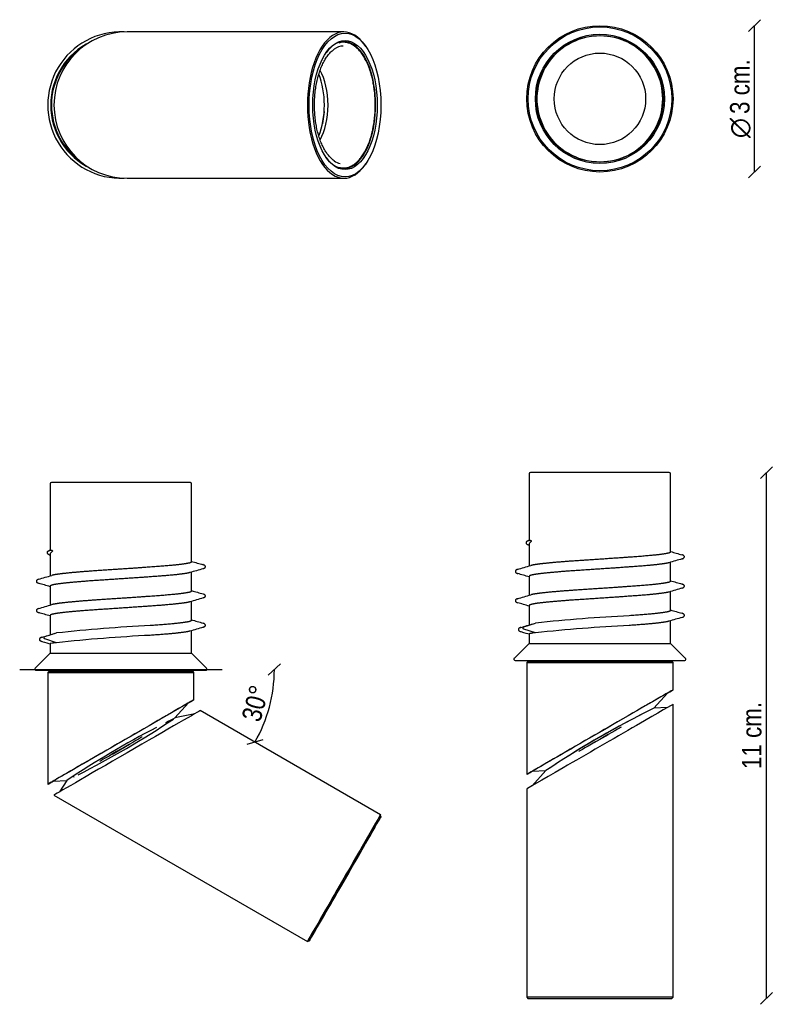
# Model space of a CAD drawing. Header units: millimetres. Extents: x 35 to 807, y 123 to 1132.
import ezdxf
from ezdxf.enums import TextEntityAlignment as Align

# ---------------------------------------------------------------- set-up
doc = ezdxf.new("R2010")
doc.units = ezdxf.units.MM
for name, color, linetype in [('5690048', 7, 'Continuous'), ('5691375_1', 7, 'Continuous'), ('6640174_76412528', 7, 'Continuous'), ('ANCLA_A_PARET', 7, 'Continuous'), ('ANGLE_1', 7, 'Continuous'), ('ANGLE_2', 7, 'Continuous'), ('ANGLE_3', 7, 'Continuous'), ('ANGLE_4', 7, 'Continuous'), ('CONNECTOR_INFERI', 7, 'Continuous'), ('Default', 7, 'Continuous'), ('EXTREM_INFERIOR', 7, 'Continuous'), ('TAPA_INFERIOR', 7, 'Continuous')]:
    doc.layers.add(name, color=color, linetype=linetype)
doc.styles.add('SEACAD_Arial_Narrow', font='ARIALN.TTF')
doc.styles.add('SEACAD_Solid_Edge_ANSI1_Symbols', font='semeca1.ttf')
doc.dimstyles.new('Croquis', dxfattribs={"dimtxt": 20, "dimasz": 10, "dimexe": 10, "dimexo": 300, "dimgap": 5, "dimtad": 1, "dimdec": 0, "dimlfac": 0.02, "dimdsep": 46, "dimtxsty": 'SEACAD_Arial_Narrow', "dimblk1": '_SE_BACK_SLASH', "dimblk2": '_SE_BACK_SLASH', "dimsah": 1, "dimcen": 10, "dimse1": 1, "dimse2": 1, "dimadec": 0, "dimazin": 0, "dimtfac": 0.5, "dimtdec": 3, "dimtmove": 0, "dimatfit": 3, "dimfxl": 1, "dimarcsym": 0})

# ---------------------------------------------------------------- blocks, each defined once
blk = doc.blocks.new('SE')
at = {"layer": '5691375_1', "color": 7, "linetype": 'Continuous'}
blk.add_arc((139.2, 1044.7), 71.2, 123.6527, 236.518, dxfattribs=at)
at = {"layer": '6640174_76412528', "color": 7, "linetype": 'Continuous'}
for radius, start, end in [(75, 87.5493, 272.4534), (72, 115.6371, 244.3657)]:
    blk.add_arc((139.2, 1044.7), radius, start, end, dxfattribs=at)
at = {"layer": 'ANGLE_1', "color": 7, "linetype": 'Continuous'}
for p, q in [((368, 1119.7), (145.6, 1119.7)), ((390.4, 1104.9), (389.7, 1105.9)), ((389.7, 983.5), (390.4, 984.5)), ((145.6, 969.7), (368, 969.7))]:
    blk.add_line(p, q, dxfattribs=at)
blk.add_arc((145.6, 1044.7), 75, 90.0014, 270.0014, dxfattribs=at)
for major_axis, start_param, end_param in [((0, -75), 2.526113, 6.283185), ((0, 65), 0, 0.601946), ((0, 65), 2.539647, 6.283185), ((0, -75), 0, 0.61548)]:
    blk.add_ellipse((368, 1044.7), major_axis=major_axis, ratio=0.5, start_param=start_param, end_param=end_param, dxfattribs=at)
for major_axis in [(0, 73.7), (0, -66.2)]:
    blk.add_ellipse((369.1, 1044.7), major_axis=major_axis, ratio=0.5, dxfattribs=at)
at = {"layer": 'ANGLE_2', "color": 7, "linetype": 'Continuous'}
for p, q in [((367.8, 1109.1), (363.7, 1109.1)), ((363.7, 980.3), (367.8, 980.3))]:
    blk.add_line(p, q, dxfattribs=at)
for centre, major_axis, start_param, end_param in [((367.8, 1044.7), (0, 60.5), 0.016124, 0.331769), ((367.6, 1044.7), (0, -64.4), 3.016447, 3.296401), ((328.2, 1044.7), (0, 46.9), 3.852943, 5.571908), ((367.8, 1044.7), (0, 60.5), 2.805698, 3.016447), ((367.6, 1044.7), (0, -64.4), 6.134728, 6.283185), ((367.6, 1044.7), (0, -64.4), 0, 0.160618)]:
    blk.add_ellipse(centre, major_axis=major_axis, ratio=0.5, start_param=start_param, end_param=end_param, dxfattribs=at)
for points, knots in [([(357.9, 987.5), (357.9, 987.6), (357.4, 987.9), (356.3, 988.8), (354.8, 990.1), (353.4, 991.6), (352, 993.2), (350.6, 995), (349.3, 996.9), (348.1, 999), (346.9, 1001.3), (345.7, 1003.6), (344.6, 1006.1), (343.6, 1008.7), (342.7, 1011.4), (341.8, 1014.2), (341, 1017.1), (340.3, 1020.1), (339.7, 1023.1), (339.2, 1026.3), (338.7, 1029.4), (338.3, 1032.6), (338.1, 1035.9), (337.9, 1039.2), (337.8, 1042.5), (337.7, 1045.8), (337.8, 1049.1), (338, 1052.4), (338.2, 1055.6), (338.6, 1058.9), (339, 1062.1), (339.5, 1065.2), (340.1, 1068.3), (340.8, 1071.3), (341.6, 1074.2), (342.4, 1077), (343.3, 1079.8), (344.3, 1082.4), (345.3, 1084.9), (346.5, 1087.3), (347.6, 1089.6), (348.9, 1091.7), (350.2, 1093.7), (351.5, 1095.6), (352.9, 1097.3), (354.3, 1098.8), (355.8, 1100.2), (357.1, 1101.2), (357.8, 1101.7), (358.1, 1101.9)], [0, 0, 0, 0, 0.001247, 0.023293, 0.04529, 0.067253, 0.089195, 0.111125, 0.13305, 0.154975, 0.176902, 0.198834, 0.220772, 0.242716, 0.264667, 0.286625, 0.308588, 0.330558, 0.352532, 0.37451, 0.396492, 0.418478, 0.440465, 0.462455, 0.484446, 0.506438, 0.528429, 0.550421, 0.572411, 0.594399, 0.616385, 0.638369, 0.660348, 0.682324, 0.704294, 0.726259, 0.748218, 0.77017, 0.792115, 0.814053, 0.835983, 0.857905, 0.879821, 0.901733, 0.923643, 0.945555, 0.967475, 0.989413, 1, 1, 1, 1]), ([(372.9, 981.2), (373.4, 981.3), (374.3, 981.7), (375.9, 982.4), (377.6, 983.4), (379.2, 984.5), (380.8, 985.8), (382.4, 987.3), (383.9, 988.9), (385.4, 990.7), (386.8, 992.6), (388.2, 994.7), (389.5, 996.9), (390.7, 999.3), (391.9, 1001.8), (393, 1004.4), (394.1, 1007.1), (395, 1009.9), (395.9, 1012.8), (396.7, 1015.8), (397.5, 1018.9), (398.1, 1022.1), (398.7, 1025.3), (399.1, 1028.6), (399.5, 1031.9), (399.8, 1035.2), (400, 1038.6), (400.1, 1042), (400.2, 1045.4), (400.1, 1048.8), (399.9, 1052.2), (399.7, 1055.6), (399.4, 1058.9), (398.9, 1062.2), (398.4, 1065.5), (397.8, 1068.7), (397.2, 1071.8), (396.4, 1074.9), (395.6, 1077.8), (394.6, 1080.7), (393.6, 1083.5), (392.6, 1086.2), (391.4, 1088.7), (390.2, 1091.1), (388.9, 1093.4), (387.6, 1095.6), (386.2, 1097.6), (384.8, 1099.5), (383.3, 1101.2), (381.7, 1102.8), (380.1, 1104.2), (378.5, 1105.4), (376.8, 1106.5), (375.2, 1107.4), (373.4, 1108.1), (372.4, 1108.4), (371.7, 1108.6)], [0, 0, 0, 0, 0.014417, 0.032807, 0.051251, 0.069749, 0.088293, 0.106875, 0.125484, 0.144111, 0.162749, 0.181392, 0.200035, 0.218676, 0.237312, 0.255944, 0.274571, 0.293193, 0.31181, 0.330423, 0.349031, 0.367635, 0.386237, 0.404835, 0.423432, 0.442026, 0.46062, 0.479212, 0.497804, 0.516396, 0.534988, 0.553581, 0.572175, 0.59077, 0.609368, 0.627968, 0.646571, 0.665178, 0.683788, 0.702404, 0.721024, 0.739649, 0.75828, 0.776918, 0.795561, 0.814209, 0.832862, 0.851517, 0.870171, 0.888819, 0.907453, 0.926066, 0.944646, 0.963185, 0.981672, 1, 1, 1, 1])]:
    blk.add_open_spline(points, degree=3, knots=knots, dxfattribs=at)
at = {"layer": 'ANGLE_4', "color": 7, "linetype": 'Continuous'}
for p, q in [((346.5, 1025.7), (348.2, 1037.8)), ((347.7, 1038), (348.2, 1037.8)), ((346.5, 1025.7), (346.1, 1026)), ((346.1, 1025.6), (346.5, 1025.7))]:
    blk.add_line(p, q, dxfattribs=at)
blk.add_ellipse((323.4, 1044.7), major_axis=(0, 49.1), ratio=0.5, start_param=4.012476, end_param=5.412492, dxfattribs=at)
blk = doc.blocks.new('SE1')
at = {"layer": '5690048', "color": 7, "linetype": 'Continuous'}
for p, q in [((75.5, 465.3), (75.5, 464.1)), ((134.4, 465.3), (134.4, 464.1)), ((203, 464.1), (203, 465.3))]:
    blk.add_line(p, q, dxfattribs=at)
at = {"layer": '5691375_1', "color": 7, "linetype": 'Continuous'}
for p, q in [((194.7, 416.4), (208.6, 431.8)), ((130.5, 379.3), (148, 389.4)), ((69.8, 351.7), (83.7, 352.3))]:
    blk.add_line(p, q, dxfattribs=at)
for start, end in [(116.2095, 116.8546), (117.468, 123.7905)]:
    blk.add_arc((623, -453.5), 969.6, start, end, dxfattribs=at)
blk.add_ellipse((139.2, 384.4), major_axis=(-21.7, -12.5), ratio=0.000012, start_param=3.141593, end_param=6.283185, dxfattribs=at)
at = {"layer": '6640174_76412528', "color": 7, "linetype": 'Continuous'}
for p, q in [((65.2, 464.1), (64.2, 463.1)), ((64.2, 463.1), (214.2, 463.1)), ((64.2, 463.1), (64.2, 348.5)), ((213.2, 464.1), (65.2, 464.1)), ((214.2, 463.1), (213.2, 464.1)), ((214.2, 435.1), (214.2, 463.1))]:
    blk.add_line(p, q, dxfattribs=at)
for major_axis, start_param, end_param in [((75, 43.3), 0, 3.525998), ((-72, -41.6), 2.878887, 6.283185), ((75, 43.3), 5.897001, 6.283185), ((-72, -41.6), 0, 0.262414)]:
    blk.add_ellipse((139.2, 391.8), major_axis=major_axis, ratio=0.00001, start_param=start_param, end_param=end_param, dxfattribs=at)
at = {"layer": 'ANCLA_A_PARET', "color": 7, "linetype": 'Continuous'}
for p, q in [((66.7, 656.6), (66.7, 588.3)), ((210.5, 657.8), (68, 657.8)), ((211.7, 576.5), (211.7, 656.6)), ((67, 588.3), (66.2, 588.1)), ((65.9, 583.7), (66.7, 583.5)), ((66.7, 584.9), (66.7, 562.1)), ((211.7, 546.5), (211.7, 566)), ((66.7, 551.5), (66.7, 532.1)), ((211.7, 516.5), (211.7, 536)), ((66.7, 521.5), (66.7, 501.7)), ((211.7, 482.8), (211.7, 506)), ((61.2, 499.8), (73.3, 503.6)), ((61.2, 499.8), (61.2, 499.8)), ((73.3, 493.6), (61.2, 497.4)), ((66.7, 492.5), (66.7, 482.8)), ((66.7, 482.8), (51.4, 467.4)), ((66.7, 482.8), (211.7, 482.8)), ((227.1, 467.4), (211.7, 482.8)), ((52.2, 465.3), (226.2, 465.3))]:
    blk.add_line(p, q, dxfattribs=at)
for centre, radius, start, end in [((68, 656.6), 1.25, 90, 180), ((210.5, 656.6), 1.25, 0, 90), ((2241.9, 7514.2), 7228.2, 253.68773, 253.78522), ((2330.1, -6671.9), 7541.5, 106.22066, 106.32852), ((-2022.9, 7702.7), 7440.1, 286.21603, 286.32559), ((-2151.3, -7027.6), 7896.5, 73.68704, 73.77675), ((2253.9, 7525.2), 7270.9, 253.68807, 253.78514), ((2364.1, -6818.3), 7662.8, 106.22144, 106.32756), ((-1991.4, 7564.9), 7327.8, 286.21533, 286.32634), ((-2063.4, -6756.9), 7583.2, 73.68627, 73.77915), ((2234.4, 7428.7), 7201.5, 253.6876, 253.78544), ((245, -1069.8), 1582.7, 92.7414, 96.2303), ((2345.6, -6784.8), 7596.6, 106.22103, 106.32808), ((-834.2, 3496.7), 3127.6, 286.5753, 286.8189), ((245, -1079.8), 1582.7, 92.7414, 96.2303), ((52.2, 466.6), 1.25, 135, 270), ((226.2, 466.6), 1.25, 270, 45)]:
    blk.add_arc(centre, radius, start, end, dxfattribs=at)
for points, knots in [([(66.3, 588.1), (65.9, 588), (65.2, 587.8), (64.5, 587.4), (64, 587.1), (63.8, 586.8), (63.6, 586.5), (63.5, 586.2), (63.5, 585.8), (63.6, 585.4), (63.8, 585), (64.2, 584.6), (64.9, 584.1), (65.6, 583.9), (66, 583.7)], [0, 0, 0, 0, 0.145554, 0.265138, 0.357734, 0.422655, 0.460786, 0.490968, 0.521923, 0.561907, 0.629355, 0.724839, 0.848287, 1, 1, 1, 1]), ([(67.6, 588.5), (67.7, 588.5), (67.9, 588.5), (68, 588.5), (68.1, 588.4), (68.3, 588.4), (68.5, 588.3), (68.5, 588.3), (68.6, 588.2), (68.7, 588.2), (68.7, 588.1), (68.7, 588.1), (68.7, 588.1), (68.8, 588.1), (68.8, 588), (68.8, 588), (68.8, 588), (68.8, 587.9), (68.8, 587.9), (68.8, 587.9), (68.9, 587.8), (68.9, 587.8), (68.9, 587.8), (68.9, 587.8), (68.9, 587.7), (68.9, 587.7), (68.9, 587.7), (68.9, 587.7), (68.9, 587.7), (68.9, 587.6), (68.9, 587.6), (68.9, 587.6), (68.9, 587.6), (68.9, 587.5), (68.9, 587.5), (68.8, 587.5), (68.8, 587.4), (68.8, 587.3), (68.8, 587.2), (68.7, 587.2), (68.5, 586.8), (68.4, 586.7), (68.2, 586.5), (68, 586.3), (67.8, 586.2), (67.6, 586.1)], [0, 0, 0, 0, 0.184692, 0.184692, 0.184692, 0.348001, 0.348001, 0.348001, 0.41959, 0.41959, 0.41959, 0.4433, 0.4433, 0.4433, 0.460318, 0.460318, 0.460318, 0.477872, 0.477872, 0.477872, 0.485069, 0.485069, 0.485069, 0.492402, 0.492402, 0.492402, 0.496879, 0.496879, 0.496879, 0.501356, 0.501356, 0.501356, 0.507605, 0.507605, 0.507605, 0.51917, 0.51917, 0.51917, 0.558764, 0.558764, 0.558764, 0.747526, 0.747526, 0.747526, 1, 1, 1, 1]), ([(223.5, 569.4), (223.8, 569.5), (224.4, 569.7), (225.1, 570.1), (225.5, 570.4), (225.7, 570.7), (225.8, 570.9), (225.9, 571.2), (225.9, 571.6), (225.8, 572.1), (225.4, 572.7), (224.7, 573.2), (223.9, 573.5), (223.5, 573.6)], [0, 0, 0, 0, 0.138029, 0.251509, 0.340354, 0.404319, 0.443154, 0.461593, 0.513248, 0.593564, 0.701899, 0.837492, 1, 1, 1, 1]), ([(55, 558.6), (54.6, 558.5), (54, 558.3), (53.4, 558), (53, 557.6), (52.7, 557.3), (52.6, 557.1), (52.5, 556.8), (52.5, 556.5), (52.6, 555.9), (53, 555.4), (53.7, 554.8), (54.4, 554.6), (54.8, 554.4)], [0, 0, 0, 0, 0.1365512, 0.2493338, 0.3375892, 0.4011685, 0.4402188, 0.458973, 0.5103648, 0.59028, 0.6985569, 0.8350591, 0.984772, 0.984772, 0.984772, 0.984772]), ([(223.5, 539.4), (223.8, 539.5), (224.4, 539.7), (225.1, 540.1), (225.5, 540.4), (225.7, 540.7), (225.8, 540.9), (225.9, 541.2), (225.9, 541.6), (225.8, 542.1), (225.5, 542.7), (224.7, 543.2), (223.9, 543.5), (223.5, 543.6)], [0, 0, 0, 0, 0.137454, 0.250705, 0.339145, 0.402902, 0.442097, 0.460773, 0.511661, 0.591135, 0.699044, 0.835261, 1, 1, 1, 1]), ([(55, 528.6), (54.6, 528.5), (54, 528.3), (53.4, 527.9), (53, 527.6), (52.7, 527.3), (52.6, 527.1), (52.5, 526.8), (52.5, 526.5), (52.6, 525.9), (53, 525.4), (53.8, 524.8), (54.5, 524.6), (55, 524.4)], [0, 0, 0, 0, 0.137609, 0.250218, 0.338149, 0.401476, 0.44018, 0.458748, 0.510152, 0.589968, 0.69823, 0.835083, 1, 1, 1, 1]), ([(223.4, 509.4), (223.8, 509.5), (224.4, 509.7), (225.1, 510.1), (225.5, 510.4), (225.7, 510.7), (225.8, 510.9), (225.9, 511.2), (225.9, 511.6), (225.8, 512.1), (225.4, 512.7), (224.7, 513.2), (223.9, 513.5), (223.5, 513.6)], [0, 0, 0, 0, 0.137964, 0.251766, 0.341164, 0.405615, 0.444715, 0.463199, 0.514593, 0.594306, 0.701993, 0.837264, 1, 1, 1, 1]), ([(58.1, 499.1), (57.7, 499), (57.2, 498.8), (56.6, 498.5), (56.2, 498.2), (55.9, 497.9), (55.8, 497.7), (55.7, 497.5), (55.7, 497.3), (55.7, 497.1), (55.7, 496.8), (55.7, 496.5), (55.9, 496.1), (56.3, 495.7), (57.1, 495.2), (57.8, 495), (58.3, 494.8)], [0, 0, 0, 0, 0.121273, 0.22467, 0.310054, 0.362127, 0.403808, 0.434918, 0.45546, 0.477102, 0.512211, 0.560734, 0.622549, 0.725346, 0.851182, 1, 1, 1, 1]), ([(61.2, 497.4), (61.1, 497.4), (60.9, 497.5), (60.6, 497.8), (60.4, 498.2), (60.3, 498.7), (60.5, 499.2), (60.8, 499.6), (61, 499.7), (61.2, 499.8)], [0, 0, 0, 0, 0.125725, 0.251254, 0.376478, 0.501919, 0.749277, 0.849738, 1, 1, 1, 1]), ([(73.3, 493.6), (71.3, 493.4), (69.8, 493.2), (67.6, 492.9), (66.9, 492.8), (66.7, 492.6), (66.7, 492.6), (66.7, 492.5)], [0, 0, 0, 0, 0.125, 0.125, 0.25, 0.25, 0.2727951, 0.2727951, 0.2727951, 0.2727951])]:
    blk.add_open_spline(points, degree=3, knots=knots, dxfattribs=at)
for points in [[(66, 588), (66.1, 588.1), (66.2, 588.1), (66.3, 588.1)], [(66.7, 588.2), (66.8, 588.3), (67, 588.4), (67.6, 588.5)], [(67.6, 586.1), (67, 585.7), (66.7, 585.3), (66.7, 584.9)], [(65.6, 583.9), (65.7, 583.8), (65.9, 583.8), (66, 583.7)], [(223.8, 573.5), (223.7, 573.6), (223.6, 573.6), (223.4, 573.6)], [(223.7, 569.5), (223.6, 569.4), (223.5, 569.4), (223.4, 569.4)], [(54.9, 558.6), (55, 558.6), (55, 558.6), (55, 558.6)], [(54.8, 554.5), (54.9, 554.4), (54.9, 554.4), (54.9, 554.4)], [(223.5, 539.4), (223.5, 539.4), (223.5, 539.4), (223.5, 539.4)], [(55, 524.4), (55, 524.4), (55, 524.4), (55, 524.4)], [(223.6, 513.6), (223.6, 513.6), (223.5, 513.6), (223.4, 513.6)], [(223.4, 509.4), (223.4, 509.4), (223.4, 509.4), (223.4, 509.4)], [(57.7, 499), (57.8, 499), (57.9, 499.1), (58.1, 499.1)], [(57.8, 495), (58, 494.9), (58.1, 494.9), (58.3, 494.8)], [(58.2, 494.8), (62.2, 493.7), (65.1, 492.9), (66.7, 492.4)], [(70.7, 502.9), (71.4, 503.1), (72.3, 503.3), (73.3, 503.6)]]:
    blk.add_open_spline(points, degree=3, dxfattribs=at)
for points, weights, knots in [([(211.7, 576.5), (211.7, 575.9), (209.6, 575.3), (205.6, 574.3), (195, 573.2), (184.4, 572.1), (169.3, 571.1)], [0.987566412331, 0.986330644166, 1, 0.974927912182, 1, 0.974927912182, 1], [0.6363997, 0.6363997, 0.6363997, 0.7142857, 0.7142857, 0.8571429, 0.8571429, 1, 1, 1]), ([(169.3, 571.1), (154.3, 570), (137.7, 568.9), (121.2, 567.8), (106.4, 566.8), (91.7, 565.7), (81.6, 564.6), (72, 563.6), (68.5, 562.6)], [1, 0.974927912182, 1, 0.974927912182, 1, 0.974927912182, 1, 0.976011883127, 0.997925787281], [0, 0, 0, 0.1428571, 0.1428571, 0.2857143, 0.2857143, 0.4285714, 0.4285714, 0.5652523, 0.5652523, 0.5652523]), ([(209.9, 565.4), (209.7, 565.4), (209.6, 565.3), (205.6, 564.3), (195, 563.2), (184.4, 562.1), (169.3, 561.1)], [0.997956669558, 0.998932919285, 1, 0.974927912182, 1, 0.974927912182, 1], [0.7082056, 0.7082056, 0.7082056, 0.7142857, 0.7142857, 0.8571429, 0.8571429, 1, 1, 1]), ([(169.3, 561.1), (154.3, 560), (137.7, 558.9), (121.2, 557.8), (106.4, 556.8), (91.7, 555.7), (81.6, 554.6), (71.6, 553.6), (68.2, 552.5), (66.7, 552), (66.7, 551.5)], [1, 0.974927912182, 1, 0.974927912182, 1, 0.974927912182, 1, 0.974927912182, 1, 0.988597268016, 0.987566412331], [0, 0, 0, 0.1428571, 0.1428571, 0.2857143, 0.2857143, 0.4285714, 0.4285714, 0.5714286, 0.5714286, 0.6363997, 0.6363997, 0.6363997]), ([(211.7, 546.5), (211.7, 545.9), (209.6, 545.3), (205.6, 544.3), (195, 543.2), (184.4, 542.1), (169.3, 541.1)], [0.987566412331, 0.986330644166, 1, 0.974927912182, 1, 0.974927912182, 1], [0.6363997, 0.6363997, 0.6363997, 0.7142857, 0.7142857, 0.8571429, 0.8571429, 1, 1, 1]), ([(169.3, 541.1), (154.3, 540), (137.7, 538.9), (121.2, 537.8), (106.4, 536.8), (91.7, 535.7), (81.6, 534.6), (72, 533.6), (68.5, 532.6)], [1, 0.974927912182, 1, 0.974927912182, 1, 0.974927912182, 1, 0.976020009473, 0.997910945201], [0, 0, 0, 0.1428571, 0.1428571, 0.2857143, 0.2857143, 0.4285714, 0.4285714, 0.565206, 0.565206, 0.565206]), ([(209.9, 535.4), (209.7, 535.4), (209.6, 535.3), (205.6, 534.3), (195, 533.2), (184.4, 532.1), (169.3, 531.1)], [0.997746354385, 0.998817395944, 1, 0.974927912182, 1, 0.974927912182, 1], [0.7075474, 0.7075474, 0.7075474, 0.7142857, 0.7142857, 0.8571429, 0.8571429, 1, 1, 1]), ([(169.3, 531.1), (154.3, 530), (137.7, 528.9), (121.2, 527.8), (106.4, 526.8), (91.7, 525.7), (81.6, 524.6), (71.6, 523.6), (68.2, 522.5), (66.7, 522), (66.7, 521.5)], [1, 0.974927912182, 1, 0.974927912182, 1, 0.974927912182, 1, 0.974927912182, 1, 0.988597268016, 0.987566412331], [0, 0, 0, 0.1428571, 0.1428571, 0.2857143, 0.2857143, 0.4285714, 0.4285714, 0.5714286, 0.5714286, 0.6363997, 0.6363997, 0.6363997]), ([(211.7, 516.5), (211.7, 515.9), (209.6, 515.3), (205.6, 514.3), (195, 513.2), (184.4, 512.1), (169.3, 511.1)], [0.987566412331, 0.986330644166, 1, 0.974927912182, 1, 0.974927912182, 1], [0.6363997, 0.6363997, 0.6363997, 0.7142857, 0.7142857, 0.8571429, 0.8571429, 1, 1, 1]), ([(209.9, 505.4), (209.7, 505.4), (209.6, 505.3), (205.6, 504.3), (195, 503.2), (184.4, 502.1), (169.3, 501.1)], [0.997844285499, 0.998871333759, 1, 0.974927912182, 1, 0.974927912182, 1], [0.7078547, 0.7078547, 0.7078547, 0.7142857, 0.7142857, 0.8571429, 0.8571429, 1, 1, 1])]:
    blk.add_rational_spline(points, weights, degree=2, knots=knots, dxfattribs=at)
at = {"layer": 'ANGLE_1', "color": 7, "linetype": 'Continuous'}
for p, q in [((405.5, 317.2), (220.6, 424)), ((70.6, 337.4), (330.5, 187.3)), ((406, 315.5), (405.5, 317.2)), ((330.5, 187.3), (332.2, 187.8))]:
    blk.add_line(p, q, dxfattribs=at)
for centre, major_axis, ratio, start_param, end_param in [((145.6, 380.7), (75, 43.3), 0.00001, 0.000018, 3.141599), ((368, 252.3), (37.5, 65), 0.000021, 0, 3.141614)]:
    blk.add_ellipse(centre, major_axis=major_axis, ratio=ratio, start_param=start_param, end_param=end_param, dxfattribs=at)
for major_axis in [(-36.9, -63.9), (33.1, 57.4)]:
    blk.add_ellipse((369.1, 251.6), major_axis=major_axis, ratio=0.000021, dxfattribs=at)
at = {"layer": 'ANGLE_3', "color": 7, "linetype": 'Continuous'}
for p, q in [((215, 420.7), (194.7, 416.4)), ((83.7, 352.3), (76.2, 340.6))]:
    blk.add_line(p, q, dxfattribs=at)
for start, end in [(296.9443, 303.705), (296.643, 296.6774), (296.1747, 296.2044)]:
    blk.add_arc((-340.1, 1214.6), 960.8, start, end, dxfattribs=at)
blk = doc.blocks.new('SE2')
at = {"layer": 'EXTREM_INFERIOR', "color": 7, "linetype": 'Continuous'}
for p, q in [((655.9, 1110.5), (656.1, 1110.9)), ((669.4, 1103.2), (669.2, 1102.9)), ((565.9, 1058.8), (566.3, 1058.8)), ((566.3, 1043.4), (565.9, 1043.4)), ((669.2, 999.4), (669.4, 999.1)), ((656.1, 991.4), (655.9, 991.7))]:
    blk.add_line(p, q, dxfattribs=at)
blk.add_circle((630.5, 1051.1), 46.9, dxfattribs=at)
for centre, radius, start, end in [((630.5, 1051.1), 64.5, 66.3086, 173.6914), ((630.6, 1051.4), 64.3, 60, 66.1782), ((630.6, 1051.4), 64.3, 53.8218, 60), ((630.5, 1051.1), 64.5, 306.3086, 53.6914), ((630.2, 1051.1), 64.3, 173.8218, 180), ((630.2, 1051.1), 64.3, 180, 186.1782), ((630.5, 1051.1), 64.5, 186.3086, 293.6914), ((668.2, 999.5), 0.75, 306.1424, 347.1086), ((656.3, 992.7), 0.75, 252.8913, 293.8576), ((630.6, 1050.8), 64.3, 293.8218, 300), ((630.6, 1050.8), 64.3, 300, 306.1782)]:
    blk.add_arc(centre, radius, start, end, dxfattribs=at)
for centre, major_axis, start_param, end_param in [((656.2, 1111.2), (-0.59, -1.38), 0.902919, 1.04994), ((669.7, 1103.5), (-0.9, -1.2), -1.049942, -0.902919), ((565.6, 1058.9), (1.49, -0.17), -1.049942, -0.902919), ((565.6, 1043.3), (1.49, 0.17), 0.902919, 1.04994), ((669.7, 998.8), (-0.9, 1.2), 0.902919, 1.049942), ((656.2, 991), (-0.59, 1.38), -1.04994, -0.892344)]:
    blk.add_ellipse(centre, major_axis=major_axis, ratio=0.008727, start_param=start_param, end_param=end_param, dxfattribs=at)
at = {"layer": 'TAPA_INFERIOR', "color": 7, "linetype": 'Continuous'}
for radius in [75, 73.7, 66.2, 65]:
    blk.add_circle((630.5, 1051.1), radius, dxfattribs=at)
blk = doc.blocks.new('SE3')
at = {"layer": '5690048', "color": 7, "linetype": 'Continuous'}
for p, q in [((566.7, 475.4), (566.7, 474.2)), ((625.7, 475.4), (625.7, 474.2)), ((694.2, 474.2), (694.2, 475.4))]:
    blk.add_line(p, q, dxfattribs=at)
at = {"layer": '5691375_1', "color": 7, "linetype": 'Continuous'}
for p, q in [((686, 426.5), (699.9, 441.9)), ((621.7, 389.4), (639.2, 399.5)), ((561.1, 361.8), (575, 362.4))]:
    blk.add_line(p, q, dxfattribs=at)
blk.add_arc((1114.2, -443.4), 969.6, 116.8584, 123.7905, dxfattribs=at)
blk.add_ellipse((630.5, 394.5), major_axis=(-21.7, -12.5), ratio=0.000012, start_param=3.141593, end_param=6.283185, dxfattribs=at)
at = {"layer": '6640174_76412528', "color": 7, "linetype": 'Continuous'}
for p, q in [((556.5, 474.2), (555.5, 473.2)), ((555.5, 473.2), (705.5, 473.2)), ((555.5, 473.2), (555.5, 358.6)), ((704.5, 474.2), (556.5, 474.2)), ((705.5, 473.2), (704.5, 474.2)), ((705.5, 445.2), (705.5, 473.2))]:
    blk.add_line(p, q, dxfattribs=at)
for major_axis, start_param, end_param in [((75, 43.3), 0, 3.527517), ((-72, -41.6), 2.876461, 6.283185), ((75, 43.3), 5.894795, 6.283185), ((-72, -41.6), 0, 0.267017)]:
    blk.add_ellipse((630.5, 401.9), major_axis=major_axis, ratio=0.00001, start_param=start_param, end_param=end_param, dxfattribs=at)
at = {"layer": 'ANCLA_A_PARET', "color": 7, "linetype": 'Continuous'}
for p, q in [((558, 666.7), (558, 598.4)), ((701.7, 667.9), (559.2, 667.9)), ((703, 586.6), (703, 666.7)), ((557.6, 598.2), (557.4, 598.2)), ((558.3, 598.4), (557.5, 598.2)), ((557.2, 593.8), (558, 593.6)), ((558, 595), (558, 572.2)), ((703, 556.6), (703, 576.1)), ((558, 561.6), (558, 542.2)), ((703, 526.6), (703, 546.1)), ((714.7, 549.5), (714.9, 549.6)), ((546.2, 538.7), (546, 538.6)), ((558, 531.6), (558, 511.8)), ((703, 492.9), (703, 516.1)), ((552.4, 509.9), (552.5, 509.9)), ((552.5, 509.9), (564.5, 513.7)), ((564.5, 503.7), (552.5, 507.5)), ((558, 502.6), (558, 492.9)), ((558, 492.9), (542.6, 477.5)), ((558, 492.9), (703, 492.9)), ((718.4, 477.5), (703, 492.9)), ((543.5, 475.4), (717.5, 475.4))]:
    blk.add_line(p, q, dxfattribs=at)
for centre, radius, start, end in [((559.2, 666.7), 1.25, 90, 180), ((701.7, 666.7), 1.25, 0, 90), ((2733.2, 7524.3), 7228.2, 253.68773, 253.78522), ((2673, -6153.5), 7012, 106.21641, 106.33256), ((-1501.8, 7610.7), 7333.7, 286.21525, 286.32644), ((-1631.2, -6919), 7793.8, 73.68721, 73.77757), ((2757.5, 7577.9), 7315.2, 253.68831, 253.78479), ((2859.1, -6820.7), 7675.8, 106.22153, 106.32747), ((-1505.7, 7594), 7347.6, 286.21548, 286.3262), ((-1592.3, -6815.8), 7655.1, 73.68652, 73.77855), ((2721.2, 7423.3), 7185.4, 253.68747, 253.7855), ((736.3, -1059.7), 1582.7, 92.7414, 96.2303), ((2861, -6857.6), 7683, 106.22151, 106.32749), ((-341.6, 3502.1), 3122.7, 286.5752, 286.8187), ((736.3, -1069.7), 1582.7, 92.7414, 96.2303), ((543.5, 476.7), 1.25, 135, 270), ((717.5, 476.7), 1.25, 270, 45)]:
    blk.add_arc(centre, radius, start, end, dxfattribs=at)
for points, knots in [([(557.4, 598.2), (557.1, 598.1), (556.6, 597.9), (556, 597.7), (555.6, 597.4), (555.4, 597.2), (555.2, 597.1), (555.1, 596.9), (555, 596.8), (554.9, 596.6), (554.8, 596.3), (554.8, 596), (554.8, 595.8), (554.8, 595.7), (554.9, 595.5), (554.9, 595.4), (555, 595.2), (555.1, 595), (555.3, 594.8), (555.6, 594.6), (556, 594.3), (556.5, 594.1), (556.9, 593.9), (557.2, 593.8)], [0, 0, 0, 0, 0.094588, 0.198315, 0.280345, 0.339952, 0.37148, 0.392102, 0.415719, 0.443863, 0.476566, 0.503698, 0.526608, 0.545287, 0.559741, 0.573711, 0.59915, 0.636945, 0.68706, 0.749463, 0.824143, 0.911146, 1, 1, 1, 1]), ([(558.8, 598.6), (559, 598.6), (559.1, 598.6), (559.3, 598.6), (559.4, 598.5), (559.6, 598.5), (559.7, 598.4), (559.8, 598.4), (559.9, 598.3), (559.9, 598.3), (560, 598.2), (560, 598.2), (560, 598.2), (560, 598.2), (560, 598.1), (560.1, 598.1), (560.1, 598.1), (560.1, 598), (560.1, 598), (560.1, 598), (560.1, 597.9), (560.1, 597.9), (560.1, 597.9), (560.1, 597.9), (560.1, 597.8), (560.1, 597.8), (560.1, 597.8), (560.1, 597.8), (560.1, 597.8), (560.1, 597.7), (560.1, 597.7), (560.1, 597.7), (560.1, 597.7), (560.1, 597.6), (560.1, 597.6), (560.1, 597.6), (560.1, 597.5), (560.1, 597.4), (560, 597.3), (560, 597.3), (559.8, 596.9), (559.6, 596.8), (559.5, 596.6), (559.2, 596.4), (559, 596.3), (558.9, 596.2)], [0, 0, 0, 0, 0.184692, 0.184692, 0.184692, 0.348001, 0.348001, 0.348001, 0.41959, 0.41959, 0.41959, 0.4433, 0.4433, 0.4433, 0.460318, 0.460318, 0.460318, 0.477872, 0.477872, 0.477872, 0.485069, 0.485069, 0.485069, 0.492402, 0.492402, 0.492402, 0.496879, 0.496879, 0.496879, 0.501356, 0.501356, 0.501356, 0.507605, 0.507605, 0.507605, 0.51917, 0.51917, 0.51917, 0.558764, 0.558764, 0.558764, 0.747526, 0.747526, 0.747526, 1, 1, 1, 1]), ([(714.7, 579.5), (715, 579.6), (715.5, 579.8), (716.1, 580), (716.6, 580.4), (716.9, 580.7), (717, 581), (717.1, 581.2), (717.2, 581.5), (717.2, 582), (717, 582.5), (716.5, 582.9), (715.8, 583.4), (715.1, 583.6), (714.7, 583.7)], [0, 0, 0, 0, 0.116885, 0.219768, 0.308752, 0.383833, 0.426138, 0.461955, 0.48348, 0.540906, 0.621742, 0.725398, 0.851517, 1, 1, 1, 1]), ([(546.2, 568.7), (545.9, 568.6), (545.4, 568.5), (544.8, 568.2), (544.4, 567.9), (544.1, 567.6), (543.9, 567.3), (543.8, 567), (543.8, 566.7), (543.8, 566.3), (543.9, 565.9), (544.2, 565.5), (544.7, 565.1), (545.4, 564.8), (545.9, 564.6), (546.2, 564.5)], [0, 0, 0, 0, 0.115598, 0.217896, 0.306422, 0.381003, 0.42305, 0.458865, 0.481067, 0.538189, 0.600687, 0.678077, 0.770345, 0.877573, 1, 1, 1, 1]), ([(714.9, 549.6), (715.2, 549.6), (715.6, 549.8), (716.1, 550), (716.6, 550.3), (716.9, 550.7), (717, 551), (717.1, 551.2), (717.2, 551.5), (717.2, 551.9), (717, 552.3), (716.7, 552.7), (716.3, 553.1), (715.6, 553.4), (715.1, 553.6), (714.7, 553.7)], [0, 0, 0, 0, 0.086401, 0.192299, 0.283786, 0.360875, 0.404381, 0.441501, 0.464681, 0.5234, 0.587775, 0.667578, 0.762798, 0.873523, 1, 1, 1, 1]), ([(546, 538.6), (545.8, 538.6), (545.4, 538.4), (544.8, 538.2), (544.4, 537.9), (544.1, 537.6), (543.9, 537.3), (543.8, 537), (543.8, 536.7), (543.8, 536.3), (544, 535.9), (544.2, 535.5), (544.7, 535.1), (545.4, 534.8), (545.9, 534.6), (546.2, 534.5)], [0, 0, 0, 0, 0.086132, 0.192047, 0.283392, 0.360353, 0.403724, 0.440554, 0.463029, 0.52205, 0.586613, 0.666639, 0.762236, 0.873502, 1, 1, 1, 1]), ([(714.7, 519.5), (715, 519.6), (715.5, 519.8), (716.1, 520), (716.6, 520.4), (716.9, 520.7), (717.1, 521), (717.1, 521.3), (717.2, 521.5), (717.2, 521.6), (717.2, 521.8), (717.1, 522), (717, 522.3), (716.7, 522.7), (716.3, 523.1), (715.6, 523.4), (715.1, 523.6), (714.7, 523.7)], [0, 0, 0, 0, 0.116772, 0.219837, 0.309212, 0.384782, 0.44615, 0.47397, 0.48951, 0.504891, 0.522363, 0.541924, 0.604256, 0.681297, 0.772936, 0.879137, 1, 1, 1, 1]), ([(549.3, 509.2), (549, 509.1), (548.5, 508.9), (547.8, 508.6), (547.4, 508.3), (547.2, 508), (547.1, 507.8), (547, 507.7), (547, 507.5), (547, 507.4), (546.9, 507.2), (546.9, 507), (547, 506.7), (547, 506.5), (547.1, 506.3), (547.3, 506.1), (547.5, 505.9), (547.9, 505.5), (548.6, 505.2), (549.1, 505), (549.5, 504.9)], [0, 0, 0, 0, 0.125876, 0.23106, 0.31536, 0.364704, 0.401998, 0.427088, 0.441221, 0.456424, 0.475712, 0.499072, 0.527061, 0.550399, 0.584306, 0.628728, 0.683581, 0.772829, 0.880402, 1, 1, 1, 1]), ([(552.5, 507.5), (552.3, 507.5), (552.1, 507.6), (551.8, 507.9), (551.7, 508.3), (551.6, 508.8), (551.7, 509.3), (552.1, 509.7), (552.3, 509.8), (552.4, 509.9)], [0, 0, 0, 0, 0.125725, 0.251254, 0.376478, 0.501919, 0.749277, 0.849738, 1, 1, 1, 1]), ([(564.5, 503.7), (562.6, 503.5), (561, 503.3), (558.8, 503), (558.2, 502.9), (558, 502.7), (558, 502.7), (558, 502.6)], [0, 0, 0, 0, 0.125, 0.125, 0.25, 0.25, 0.2727951, 0.2727951, 0.2727951, 0.2727951])]:
    blk.add_open_spline(points, degree=3, knots=knots, dxfattribs=at)
for points in [[(557.4, 598.2), (557.5, 598.2), (557.5, 598.2), (557.6, 598.2)], [(558.9, 596.2), (558.3, 595.8), (558, 595.4), (558, 595)], [(558.3, 598.4), (558.4, 598.5), (558.6, 598.5), (558.8, 598.6)], [(557.2, 593.8), (557.2, 593.8), (557.3, 593.8), (557.3, 593.8)], [(714.9, 583.7), (714.9, 583.7), (714.8, 583.7), (714.7, 583.7)], [(715, 579.6), (714.9, 579.5), (714.8, 579.5), (714.7, 579.5)], [(546.2, 568.7), (546.3, 568.7), (546.3, 568.7), (546.3, 568.7)], [(546.1, 564.6), (546.1, 564.5), (546.2, 564.5), (546.3, 564.5)], [(714.8, 553.7), (714.8, 553.7), (714.7, 553.7), (714.7, 553.7)], [(714.9, 549.6), (714.9, 549.5), (714.8, 549.5), (714.7, 549.5)], [(546, 538.7), (546.1, 538.7), (546.2, 538.7), (546.3, 538.7)], [(546.2, 534.5), (546.2, 534.5), (546.2, 534.5), (546.3, 534.5)], [(714.9, 523.7), (714.8, 523.7), (714.8, 523.7), (714.7, 523.7)], [(714.7, 519.5), (714.7, 519.5), (714.7, 519.5), (714.7, 519.5)], [(549.1, 509.1), (549.1, 509.1), (549.2, 509.2), (549.3, 509.2)], [(549.5, 504.9), (549.5, 504.9), (549.5, 504.9), (549.5, 504.9)], [(549.5, 504.9), (553.5, 503.8), (556.3, 503), (558, 502.5)], [(561.9, 513), (562.7, 513.2), (563.6, 513.4), (564.5, 513.7)]]:
    blk.add_open_spline(points, degree=3, dxfattribs=at)
for points, weights, knots in [([(703, 586.6), (703, 586), (700.8, 585.4), (696.8, 584.4), (686.2, 583.3), (675.7, 582.2), (660.6, 581.2)], [0.987566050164, 0.986332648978, 1, 0.974927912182, 1, 0.974927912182, 1], [0.6364111, 0.6364111, 0.6364111, 0.7142857, 0.7142857, 0.8571429, 0.8571429, 1, 1, 1]), ([(660.6, 581.2), (645.6, 580.1), (629, 579), (612.5, 577.9), (597.7, 576.9), (582.9, 575.8), (572.9, 574.7), (563.3, 573.7), (559.8, 572.7)], [1, 0.974927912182, 1, 0.974927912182, 1, 0.974927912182, 1, 0.976125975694, 0.997718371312], [0, 0, 0, 0.1428571, 0.1428571, 0.2857143, 0.2857143, 0.4285714, 0.4285714, 0.5646022, 0.5646022, 0.5646022]), ([(701.1, 575.5), (701, 575.5), (700.8, 575.4), (696.8, 574.4), (686.2, 573.3), (675.7, 572.2), (660.6, 571.2)], [0.997931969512, 0.998919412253, 1, 0.974927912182, 1, 0.974927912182, 1], [0.7081287, 0.7081287, 0.7081287, 0.7142857, 0.7142857, 0.8571429, 0.8571429, 1, 1, 1]), ([(660.6, 571.2), (645.6, 570.1), (629, 569), (612.5, 567.9), (597.7, 566.9), (582.9, 565.8), (572.9, 564.7), (562.8, 563.7), (559.5, 562.6), (558, 562.1), (558, 561.6)], [1, 0.974927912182, 1, 0.974927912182, 1, 0.974927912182, 1, 0.974927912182, 1, 0.988595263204, 0.987566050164], [0, 0, 0, 0.1428571, 0.1428571, 0.2857143, 0.2857143, 0.4285714, 0.4285714, 0.5714286, 0.5714286, 0.6364111, 0.6364111, 0.6364111]), ([(703, 556.6), (703, 556), (700.8, 555.4), (696.8, 554.4), (686.2, 553.3), (675.7, 552.2), (660.6, 551.2)], [0.987566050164, 0.986332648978, 1, 0.974927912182, 1, 0.974927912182, 1], [0.6364111, 0.6364111, 0.6364111, 0.7142857, 0.7142857, 0.8571429, 0.8571429, 1, 1, 1]), ([(660.6, 551.2), (645.6, 550.1), (629, 549), (612.5, 547.9), (597.7, 546.9), (582.9, 545.8), (572.9, 544.7), (563.3, 543.7), (559.8, 542.7)], [1, 0.974927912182, 1, 0.974927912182, 1, 0.974927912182, 1, 0.976019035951, 0.9979127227], [0, 0, 0, 0.1428571, 0.1428571, 0.2857143, 0.2857143, 0.4285714, 0.4285714, 0.5652115, 0.5652115, 0.5652115]), ([(701.2, 545.5), (701, 545.5), (700.8, 545.4), (696.8, 544.4), (686.2, 543.3), (675.7, 542.2), (660.6, 541.2)], [0.997751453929, 0.998820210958, 1, 0.974927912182, 1, 0.974927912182, 1], [0.7075634, 0.7075634, 0.7075634, 0.7142857, 0.7142857, 0.8571429, 0.8571429, 1, 1, 1]), ([(660.6, 541.2), (645.6, 540.1), (629, 539), (612.5, 537.9), (597.7, 536.9), (582.9, 535.8), (572.9, 534.7), (562.8, 533.7), (559.5, 532.6), (558, 532.1), (558, 531.6)], [1, 0.974927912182, 1, 0.974927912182, 1, 0.974927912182, 1, 0.974927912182, 1, 0.988595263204, 0.987566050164], [0, 0, 0, 0.1428571, 0.1428571, 0.2857143, 0.2857143, 0.4285714, 0.4285714, 0.5714286, 0.5714286, 0.6364111, 0.6364111, 0.6364111]), ([(703, 526.6), (703, 526), (700.8, 525.4), (696.8, 524.4), (686.2, 523.3), (675.7, 522.2), (660.6, 521.2)], [0.987566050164, 0.986332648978, 1, 0.974927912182, 1, 0.974927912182, 1], [0.6364111, 0.6364111, 0.6364111, 0.7142857, 0.7142857, 0.8571429, 0.8571429, 1, 1, 1]), ([(701.2, 515.5), (701, 515.5), (700.8, 515.4), (696.8, 514.4), (686.2, 513.3), (675.7, 512.2), (660.6, 511.2)], [0.997918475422, 0.998912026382, 1, 0.974927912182, 1, 0.974927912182, 1], [0.7080866, 0.7080866, 0.7080866, 0.7142857, 0.7142857, 0.8571429, 0.8571429, 1, 1, 1])]:
    blk.add_rational_spline(points, weights, degree=2, knots=knots, dxfattribs=at)
at = {"layer": 'CONNECTOR_INFERI', "color": 7, "linetype": 'Continuous'}
for p, q in [((699.9, 427.1), (686, 426.5)), ((575, 362.4), (561.1, 347))]:
    blk.add_line(p, q, dxfattribs=at)
for start, end in [(116.1747, 123.5312), (123.8252854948, 123.8253211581)]:
    blk.add_arc((1109.8, -435.8), 960.8, start, end, dxfattribs=at)
at = {"layer": 'TAPA_INFERIOR', "color": 7, "linetype": 'Continuous'}
for p, q in [((705.5, 130.3), (705.5, 430.4)), ((555.5, 343.8), (555.5, 130.3)), ((705.5, 130.3), (555.5, 130.3)), ((555.5, 130.3), (556.7, 129)), ((556.7, 129), (704.2, 129)), ((704.2, 129), (705.5, 130.3))]:
    blk.add_line(p, q, dxfattribs=at)
blk.add_ellipse((630.5, 387.1), major_axis=(-75, -43.3), ratio=0.00001, start_param=3.141587, end_param=6.283185, dxfattribs=at)
blk = doc.blocks.new('DMBLK27')
at = {"layer": 'Default', "color": 7, "linetype": 'Continuous'}
for p, q in [((807.4, 674), (795.1, 661.8)), ((801.2, 667.9), (801.2, 129)), ((807.4, 135.1), (795.1, 122.9))]:
    blk.add_line(p, q, dxfattribs=at)
at = {"layer": 'Default', "color": 7, "linetype": 'Continuous', "style": 'SEACAD_Arial_Narrow'}
blk.add_text('11 cm.', height=20, rotation=90, dxfattribs=at).set_placement((776.2, 364.1), align=Align.TOP_LEFT)
blk = doc.blocks.new('_SE_BACK_SLASH')
at = {"color": 0}
for p, q in [((0, 0), (-1, 0)), ((-0.5, 0.5), (0.5, -0.5))]:
    blk.add_line(p, q, dxfattribs=at)
blk = doc.blocks.new('DMBLK28')
at = {"layer": 'Default', "color": 7, "linetype": 'Continuous'}
for p, q in [((795.1, 1132.2), (782.8, 1120)), ((789, 976.1), (789, 1126.1)), ((795.1, 982.2), (782.8, 970))]:
    blk.add_line(p, q, dxfattribs=at)
for s, style, p in [('3 cm.', 'SEACAD_Arial_Narrow', (764, 1035.6)), ('O', 'SEACAD_Solid_Edge_ANSI1_Symbols', (764, 1010.8))]:
    blk.add_text(s, height=20, rotation=90, dxfattribs=dict(at, style=style)).set_placement(p, align=Align.TOP_LEFT)
blk = doc.blocks.new('DMBLK29')
at = {"layer": 'Default', "color": 7, "linetype": 'Continuous'}
for p, q in [((302.9, 472), (290.3, 460.2)), ((284.9, 394.1), (268.3, 389.1))]:
    blk.add_line(p, q, dxfattribs=at)
blk.add_arc((147.7, 466.1), 148.9, 330, 0, dxfattribs=at)
at = {"layer": 'Default', "color": 7, "linetype": 'Continuous', "style": 'SEACAD_Arial_Narrow'}
blk.add_text('30°', height=20, rotation=75, dxfattribs=at).set_placement((262.7, 416.4), align=Align.TOP_LEFT)

msp = doc.modelspace()

# ---------------------------------------------------------------- linework, layer by layer
at = {"layer": 'Default', "color": 7, "linetype": 'Continuous'}
msp.add_line((35.4, 466.1), (243, 466.1), dxfattribs=at)

# ---------------------------------------------------------------- block references
at = {"layer": 'Default'}
for name in ['SE', 'SE2', 'SE3', 'SE1']:
    msp.add_blockref(name, (0, 0), dxfattribs=at)

# ---------------------------------------------------------------- dimensions: what is measured, and where the dimension line sits
at = {"layer": 'Default', "color": 7, "linetype": 'Continuous'}
dim = msp.add_linear_dim(base=(789, 1126.1), p1=(630.5, 976.1), p2=(630.5, 1126.1), angle=90, text='\\A1;%%c<>', dimstyle='Croquis', override={"dimtolj": 1}, dxfattribs=at)
dim.commit()
dim.dimension.update_dxf_attribs({"geometry": 'DMBLK28', "text_midpoint": (789, 1051.1), "dimtype": 161})
dim = msp.add_linear_dim(base=(801.2, 129), p1=(559.2, 667.9), p2=(704.2, 129), angle=90, text='\\A1;<>', dimstyle='Croquis', dxfattribs=at)
dim.commit()
dim.dimension.update_dxf_attribs({"geometry": 'DMBLK27', "text_midpoint": (801.2, 398.5), "dimtype": 160})
dim = msp.add_angular_dim_2l(base=(291.5, 427.5), line1=((147.7, 466.1), (405.5, 317.2)), line2=((147.7, 466.1), (35.4, 466.1)), text='\\A1;<>', dimstyle='Croquis', override={"dimtolj": 1}, dxfattribs=at)
dim.commit()
dim.dimension.update_dxf_attribs({"geometry": 'DMBLK29', "text_midpoint": (291.5, 427.5), "dimtype": 162})

doc.saveas('drawing.dxf')
